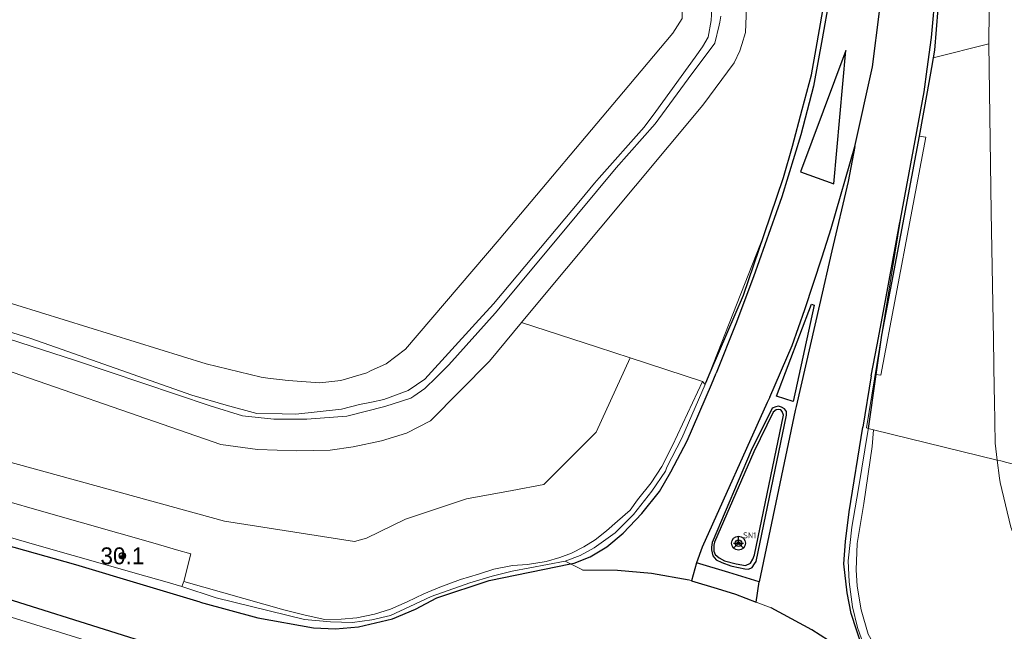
# Model space of a CAD drawing. Header units: metres. Extents: x 169249 to 194689, y 406250 to 412203.
# Tile 113 of 256: x 174740 to 174799, y 406578 to 406614. Entities that reach past the tile are written whole.
import ezdxf
from ezdxf.enums import TextEntityAlignment as Align

# ---------------------------------------------------------------- set-up
doc = ezdxf.new("R2010")
doc.units = ezdxf.units.M
doc.layers.get('0').update_dxf_attribs({"linetype": 'CONTINUOUS'})
for name, color, linetype, lineweight in [('BGT_NLCS_N264$0$B-WE-GW-WATERGANG_INSTEEK-G', 252, 'CONTINUOUS', 18), ('BGT_NLCS_N264$0$B-WE-GW-WATERGANG_SLOOT_BODEM-G', 252, 'CONTINUOUS', 18), ('BGT_NLCS_N264$0$B-WE-OG-TOPOGRAFIE_WATER-GV', 252, 'CONTINUOUS', 18), ('BGT_NLCS_N264$0$B-WE-OG-TOPOGRAFIE_WEG_BERM-GV', 252, 'CONTINUOUS', 18), ('BGT_NLCS_N264$0$B-WE-OG-TOPOGRAFIE_WEG_RIJWEG-GV', 252, 'CONTINUOUS', 18), ('BGT_NLCS_N264$0$B-WE-OG-TOPOGRAFIE_WEG_RIJWIELPAD-G', 252, 'CONTINUOUS', 18), ('BGT_NLCS_N264$0$B-WE-OG-TOPOGRAFIE_WEG_RIJWIELPAD-GV', 252, 'CONTINUOUS', 18), ('BGT_NLCS_N264$0$B-WE-OG-TOPOGRAFIE_WEG_VERHARD-G', 252, 'CONTINUOUS', 18), ('BGT_NLCS_N264$0$B-WE-VW-BEWEGWIJZERING_DRAAGCONSTRUCTIE-S', 252, 'CONTINUOUS', 25), ('BGT_NLCS_N264$0$B-WE-VW-VERKEERSTEKEN_BORD-S', 252, 'CONTINUOUS', 25), ('X-XX-AL-REFERENTIE-G', 7, 'CONTINUOUS', 18)]:
    doc.layers.add(name, color=color, linetype=linetype, lineweight=lineweight)
for name, color, linetype in [('BGT_NLCS_N264$0$B-WE-IE-MEUBILAIR_WEGMEUBILAIR-S', 252, 'CONTINUOUS'), ('BGT_NLCS_N264$0$B-WE-OG-TOPOGRAFIE_WEG_RIJWEG-G', 252, 'CONTINUOUS'), ('BGT_NLCS_N264$0$B-WE-OG-TOPOGRAFIE_WEG_VERKEERSEILAND-GV', 252, 'CONTINUOUS'), ('BGT_NLCS_N264$0$B-WE-VW-MARKERING-G', 252, 'CONTINUOUS'), ('BGT_NLCS_N264$0$Label_Puntobject', 252, 'CONTINUOUS')]:
    doc.layers.add(name, color=color, linetype=linetype)
doc.styles.add('BGT_NLCS_N264$0$NLCS-ISO', font='NLCS-ISO.ttf')
doc.styles.add('BGT_NLCS_N264$0$STANDARD', font='txt')

# ---------------------------------------------------------------- blocks, each defined once
blk = doc.blocks.new('BGT_NLCS_N264$0$SIE-WEG_STRAATNAAMBORD_PAAL-SO')
blk.add_line((-0.3, 0), (0.3, 0))
for radius in [0.2, 0.0745]:
    blk.add_circle((0, 0), radius)
at = {"style": 'BGT_NLCS_N264$0$NLCS-ISO'}
blk.add_attdef('STRAATNAAMBORD', (0.278, 0.289), '', height=0.35, dxfattribs=at)
blk = doc.blocks.new('BGT_NLCS_N264$0$SIE-WEG_WEGWIJZER-SO')
for q in [(-0.292, -0.292), (0, 0.412), (0.292, -0.292)]:
    blk.add_line((0, 0), q)
blk.add_circle((0, 0), 0.413)
blk = doc.blocks.new('BGT_NLCS_N264$0$SIE-WEG_PAAL_ALGEMEEN_TYPE_02-SO')
at = {"ltscale": 0.5}
h = blk.add_hatch(color=256, dxfattribs=at)
h.paths.add_polyline_path([(0, 0), (0.1875, 0, 0.4142136), (0, 0.1875)])
h.paths.add_polyline_path([(0, -0.1875), (0, 0), (-0.1875, 0, 0.4142136)])
for p, q in [((-0.1875, 0), (0.1875, 0)), ((0, -0.1875), (0, 0.1875))]:
    blk.add_line(p, q, dxfattribs=at)
blk.add_circle((0, 0), 0.1875, dxfattribs=at)
blk = doc.blocks.new('BGT_NLCS_N264')
at = {"layer": 'BGT_NLCS_N264$0$B-WE-GW-WATERGANG_INSTEEK-G'}
for points in [[(174735.802, 406598.847, 20.505), (174751.261, 406594.059, 20.663), (174754.506, 406593.267, 20.562), (174754.908, 406593.219, 20.562), (174756.116, 406593.074, 20.563), (174757.989, 406592.935, 20.52), (174759.227, 406593.081, 20.524), (174760.779, 406593.542, 20.524), (174760.997, 406593.642, 20.524), (174761.917, 406594.064, 20.524), (174763.068, 406594.932, 20.504), (174768.605, 406601.435, 20.589), (174776.299, 406610.553, 20.611), (174778.914, 406613.652, 20.619), (174779.449, 406614.521, 20.643), (174779.431, 406615.878, 20.664), (174779.535, 406622.072, 20.635), (174779.832, 406639.689, 20.553), (174779.702, 406666.483, 20.484), (174779.807, 406675.129, 20.502)], [(174782.911, 406674.703, 20.715), (174783.183, 406647.217, 20.709), (174783.225, 406643.474, 20.7), (174783.479, 406621.148, 20.649), (174783.341, 406617.19, 20.643), (174783.219, 406613.701, 20.637), (174782.984, 406612.98, 20.637), (174782.866, 406612.616, 20.637), (174782.533, 406611.894, 20.637), (174780.677, 406609.393, 20.616), (174770.606, 406597.317, 20.673), (174769.932, 406596.509, 20.677)]]:
    blk.add_polyline3d(points, dxfattribs=at)
at = {"layer": 'BGT_NLCS_N264$0$B-WE-GW-WATERGANG_SLOOT_BODEM-G'}
for points in [[(174781.293, 406616.563, 19.404), (174781.171, 406614.405, 19.404), (174781.004, 406613.412, 19.404), (174780.668, 406612.843, 19.404), (174780.233, 406612.232, 19.404), (174777.892, 406609.021, 19.354), (174777.213, 406608.089, 19.34), (174774.54, 406605.077, 19.34), (174774.269, 406604.772, 19.34), (174773.428, 406603.769, 19.34), (174768.275, 406597.625, 19.338), (174767.206, 406596.45, 19.338), (174764.209, 406593.155, 19.338), (174763.218, 406592.483, 19.338), (174761.784, 406591.948, 19.338), (174761.055, 406591.8, 19.338), (174760.34, 406591.655, 19.338), (174759.268, 406591.377, 19.388), (174756.558, 406591.087, 19.338), (174755.766, 406591.101, 19.338), (174754.251, 406591.127, 19.338), (174752.443, 406591.611, 19.338), (174750.403, 406592.215, 19.338), (174743.066, 406594.791, 19.338), (174740.871, 406595.562, 19.338), (174727.353, 406599.816, 19.338)], [(174735.606, 406596.807, 19.358), (174743.519, 406594.266, 19.357), (174751.486, 406591.587, 19.357), (174753.404, 406590.993, 19.357), (174755.266, 406590.782, 19.357), (174757.213, 406590.794, 19.357), (174759.584, 406590.971, 19.357), (174761.834, 406591.542, 19.357), (174763.385, 406592.036, 19.357), (174763.553, 406592.152, 19.357), (174764.205, 406592.604, 19.357), (174764.898, 406593.272, 19.357), (174765.623, 406594.002, 19.357), (174768.384, 406597.064, 19.296), (174772.058, 406601.478, 19.279), (174775.54, 406605.668, 19.312), (174777.861, 406608.288, 19.314), (174779.816, 406610.942, 19.311), (174781.402, 406613.07, 19.355), (174781.649, 406614.134, 19.357), (174781.682, 406614.297, 19.357), (174781.758, 406614.665, 19.357)]]:
    blk.add_polyline3d(points, dxfattribs=at)
at = {"layer": 'BGT_NLCS_N264$0$B-WE-OG-TOPOGRAFIE_WATER-GV'}
blk.add_polyline3d([(174517, 406643.584, 20.196), (174522.043, 406642.697, 20.208), (174530.63, 406641.897, 20.241), (174544.717, 406640.704, 20.232), (174550.944, 406639.669, 20.22), (174556.997, 406638.546, 20.169), (174582.356, 406632.349, 20.289), (174602.591, 406627.802, 20.217), (174624.772, 406622.534, 20.238), (174647.821, 406617.259, 20.475), (174671.104, 406611.844, 20.634), (174691.771, 406607.208, 20.646), (174706.314, 406603.453, 20.715), (174736.839, 406594.572, 20.754), (174752.115, 406589.281, 20.853), (174754.287, 406588.986, 20.874), (174756.631, 406588.922, 20.874), (174758.598, 406588.956, 20.872), (174759.961, 406589.151, 20.806), (174761.649, 406589.508, 20.807), (174763.132, 406589.957, 20.877), (174764.543, 406590.684, 20.876), (174768.033, 406594.233, 20.688), (174769.932, 406596.509, 20.677)], dxfattribs=at)
at = {"layer": 'BGT_NLCS_N264$0$B-WE-OG-TOPOGRAFIE_WEG_BERM-GV'}
for p, q in [((174780.869, 406592.949, 20.815), (174784.31, 406601.718, 2.402)), ((174776.376, 406594.412, 20.79), (174780.66, 406593.017, 20.865)), ((174780.82, 406592.834, 20.817), (174780.66, 406593.017, 20.865)), ((174780.82, 406592.834, 20.817), (174780.869, 406592.949, 20.815)), ((174790.801, 406590.164, 20.825), (174790.479, 406590.243, 20.828)), ((174798.127, 406588.367, 20.756), (174790.801, 406590.164, 20.825)), ((174798.127, 406588.367, 20.756), (174798.334, 406588.316, 20.755)), ((174749.922, 406581.175, 20.988), (174749.82, 406580.881, 20.94))]:
    blk.add_line(p, q, dxfattribs=at)
for points in [[(174634.68, 406609.049, 20.64), (174635.212, 406611.456, 20.583), (174652.984, 406608.313, 20.655), (174677.431, 406603.699, 20.714), (174710.391, 406596.278, 20.762), (174752.332, 406584.741, 20.936), (174760.046, 406583.551, 20.985), (174760.747, 406583.741, 20.95), (174763.073, 406584.87, 20.955), (174766.678, 406586.068, 20.956), (174769.392, 406586.57, 20.956), (174771.263, 406586.926, 20.955), (174774.363, 406590.011, 20.887), (174776.376, 406594.412, 20.79)], [(174749.922, 406581.175, 20.988), (174750.337, 406582.814, 20.94), (174749.49, 406583.055, 20.932), (174748.229, 406583.415, 20.921), (174741.777, 406585.257, 20.865), (174733.515, 406587.634, 20.859), (174726.102, 406589.675, 20.85), (174718.893, 406591.572, 20.79), (174708.45, 406594.246, 20.823), (174701.126, 406596.045, 20.805), (174693.164, 406597.895, 20.775), (174682.771, 406600.195, 20.727), (174673.204, 406602.173, 20.721), (174665.935, 406603.496, 20.691), (174659.969, 406604.594, 20.697), (174649.975, 406606.338, 20.655), (174647.961, 406606.694, 20.654), (174636.779, 406608.674, 20.649), (174634.68, 406609.049, 20.64)], [(174634.248, 406607.094, 20.64), (174636.428, 406606.705, 20.649), (174647.613, 406604.725, 20.654), (174649.629, 406604.368, 20.655), (174659.616, 406602.625, 20.697), (174665.575, 406601.529, 20.691), (174672.822, 406600.21, 20.721), (174682.352, 406598.239, 20.727), (174692.722, 406595.945, 20.775), (174700.661, 406594.1, 20.805), (174707.963, 406592.306, 20.823), (174718.391, 406589.636, 20.79), (174725.582, 406587.744, 20.85), (174732.973, 406585.709, 20.859), (174741.226, 406583.334, 20.865), (174747.68, 406581.492, 20.921), (174748.941, 406581.132, 20.932), (174749.82, 406580.881, 20.94)], [(174747.744, 406576.036, 20.838), (174747.548, 406576.619, 20.853), (174746.431, 406576.966, 20.85), (174736.192, 406580.152, 20.823), (174718.888, 406584.941, 20.793), (174709.811, 406587.254, 20.763), (174688.185, 406592.271, 20.712), (174666.544, 406596.598, 20.664), (174646.763, 406600.201, 20.667), (174646.453, 406600.257, 20.667), (174632.816, 406602.755, 20.65)], [(174792.385, 406602.616, 0.695), (174790.371, 406590.27, 20.848), (174790.479, 406590.243, 20.828)], [(174769.932, 406596.509, 20.677), (174774.434, 406595.044, 20.756), (174776.376, 406594.412, 20.79)], [(174780.66, 406593.017, 20.865), (174778.884, 406589.233, 20.955), (174778.254, 406587.989, 20.946), (174777.627, 406587.014, 21.018), (174776.813, 406586.013, 21.03), (174776.373, 406585.408, 21.033), (174775.629, 406584.753, 21.051), (174774.969, 406584.172, 21.051), (174774.299, 406583.641, 21.051), (174773.627, 406583.228, 21.069), (174772.896, 406582.861, 21.069), (174772.215, 406582.588, 21.075), (174771.393, 406582.362, 21.072), (174770.288, 406582.177, 21.102), (174769.402, 406582.112, 21.105), (174768.307, 406581.901, 21.117), (174767.383, 406581.616, 21.099), (174766.32, 406581.293, 21.096), (174765.097, 406580.846, 21.132), (174764.157, 406580.438, 21.114), (174763.16, 406579.967, 21.129), (174762.18, 406579.538, 21.096), (174761.223, 406579.233, 21.063), (174760.173, 406579.022, 21.039), (174759.246, 406578.946, 21.027), (174758.276, 406578.93, 21.027), (174757.122, 406579.175, 21.009), (174755.854, 406579.49, 21.012), (174749.922, 406581.175, 20.988)], [(174772.53, 406582.379, 20.943), (174773.421, 406582.721, 20.946), (174774.241, 406583.177, 20.931), (174775.497, 406584.049, 20.916), (174776.579, 406585.145, 20.892), (174777.667, 406586.533, 20.865), (174778.465, 406587.703, 20.811), (174778.543, 406587.95, 20.862), (174779.446, 406589.67, 20.847), (174780.82, 406592.834, 20.817)], [(174790.479, 406590.243, 20.828), (174790.469, 406590.181, 20.829), (174789.899, 406586.672, 20.867), (174789.513, 406584.397, 20.921), (174789.301, 406582.39, 20.93), (174789.354, 406581.146, 20.945), (174789.549, 406579.669, 20.948), (174789.842, 406578.452, 20.948), (174790.204, 406577.448, 20.948), (174790.778, 406576.382, 20.951), (174791.714, 406575.085, 20.945)], [(174804.8, 406563.374, 21.161), (174802.091, 406564.327, 21.149), (174799.66, 406565.711, 21.17), (174798.773, 406566.464, 21.173), (174798.002, 406567.236, 21.171), (174797.037, 406568.483, 21.201), (174795.987, 406570.284, 21.23), (174795.021, 406571.803, 21.229), (174794.096, 406572.874, 21.239), (174792.747, 406574.442, 21.214), (174791.557, 406576.164, 21.186), (174790.483, 406578.06, 21.14), (174790.07, 406579.502, 21.088), (174789.828, 406580.894, 21.081), (174789.763, 406581.871, 21.078), (174789.822, 406583.423, 21.076), (174790.221, 406585.801, 21.072), (174790.722, 406589.16, 21.015), (174790.801, 406590.164, 20.825)], [(174808.145, 406563.128, 20.941), (174808.224, 406563.442, 20.924), (174808.403, 406565.152, 20.909), (174807.848, 406567.292, 20.9), (174806.53, 406569.811, 20.912), (174801.878, 406577.801, 20.819), (174800.08, 406581.414, 20.762), (174798.941, 406584.389, 20.759), (174798.298, 406587.037, 20.756), (174798.264, 406587.303, 20.756), (174798.127, 406588.367, 20.756)], [(174759.931, 406578.746, 20.985), (174761.062, 406578.897, 20.985), (174762.18, 406579.162, 20.982), (174763.327, 406579.688, 20.988), (174764.594, 406580.281, 20.97), (174766.873, 406581.099, 20.988), (174768.197, 406581.493, 20.997), (174769.394, 406581.788, 21.003), (174772.53, 406582.379, 20.943)], [(174749.82, 406580.881, 20.94), (174751.842, 406580.209, 20.909), (174757.079, 406578.931, 20.949), (174758.614, 406578.778, 20.982), (174759.931, 406578.746, 20.985)]]:
    blk.add_polyline3d(points, dxfattribs=at)
at = {"layer": 'BGT_NLCS_N264$0$B-WE-OG-TOPOGRAFIE_WEG_RIJWEG-G'}
blk.add_line((174790.934, 406593.425, 20.792), (174790.479, 406590.243, 20.828), dxfattribs=at)
for points in [[(174784.31, 406601.718, 20.792), (174785.457, 406605.098, 20.836), (174785.998, 406606.96, 20.828), (174786.575, 406609.126, 20.84), (174787.122, 406611.181, 20.852), (174787.39, 406612.754, 20.857), (174787.795, 406614.989, 20.913), (174788.01, 406616.425, 20.922), (174788.291, 406619.094, 20.856), (174788.546, 406624.182, 20.777), (174788.577, 406625.382, 20.794), (174788.597, 406626.155, 20.805), (174788.658, 406628.525, 20.839), (174788.662, 406643.559, 20.753), (174788.5, 406668.051, 20.762), (174788.392, 406673.944, 20.798), (174788.304, 406678.725, 20.827)], [(174794.727, 406617.356, 20.825), (174794.709, 406616.344, 20.82), (174794.406, 406612.638, 20.823), (174794.33, 406612.199, 20.837)], [(174794.33, 406612.199, 20.837), (174794.231, 406611.625, 20.855), (174793.981, 406610.181, 20.902), (174793.494, 406607.544, 20.867)], [(174793.494, 406607.544, 20.867), (174791.941, 406599.285, 20.837), (174791.273, 406595.761, 20.788), (174790.934, 406593.425, 20.792)], [(174780.869, 406592.949, 20.815), (174781.124, 406593.543, 20.807), (174783.097, 406598.143, 20.745), (174784.31, 406601.718, 20.792)]]:
    blk.add_polyline3d(points, dxfattribs=at)
at = {"layer": 'BGT_NLCS_N264$0$B-WE-OG-TOPOGRAFIE_WEG_RIJWEG-GV'}
for p, q in [((174772.85, 406582.218, 20.964), (174772.53, 406582.379, 20.943)), ((174773.562, 406581.859, 21.012), (174772.85, 406582.218, 20.964)), ((174780.015, 406581.217, 21.056), (174779.879, 406581.27, 21.078)), ((174784.736, 406579.618, 21.039), (174783.836, 406579.942, 21.026))]:
    blk.add_line(p, q, dxfattribs=at)
blk.add_polyline3d([(174782.627, 406580.418, 21.053), (174781.914, 406580.639, 21.053), (174781.526, 406580.759, 21.053)], dxfattribs=at)
at = {"layer": 'BGT_NLCS_N264$0$B-WE-OG-TOPOGRAFIE_WEG_RIJWIELPAD-G'}
for points in [[(174797.668, 406617.155, 20.72), (174797.667, 406617.048, 20.72), (174797.634, 406613.024, 20.723)], [(174797.634, 406613.024, 20.723), (174797.634, 406613.02, 20.723), (174797.763, 406603.058, 20.729), (174797.901, 406595.478, 20.744), (174797.953, 406592.589, 20.75), (174797.963, 406591.888, 20.751), (174797.999, 406589.36, 20.756), (174798.127, 406588.367, 20.756)]]:
    blk.add_polyline3d(points, dxfattribs=at)
at = {"layer": 'BGT_NLCS_N264$0$B-WE-OG-TOPOGRAFIE_WEG_RIJWIELPAD-GV'}
blk.add_polyline3d([(174798.334, 406588.316, 20.755), (174798.694, 406588.228, 20.754), (174799.747, 406587.97, 20.75)], dxfattribs=at)
at = {"layer": 'BGT_NLCS_N264$0$B-WE-OG-TOPOGRAFIE_WEG_VERHARD-G'}
blk.add_line((174797.634, 406613.024, 20.723), (174794.33, 406612.199, 20.837), dxfattribs=at)
blk.add_polyline3d([(174790.934, 406593.425, 20.792), (174791.225, 406593.388, 20.843), (174793.886, 406607.494, 20.735), (174793.494, 406607.544, 20.867)], dxfattribs=at)
at = {"layer": 'BGT_NLCS_N264$0$B-WE-OG-TOPOGRAFIE_WEG_VERKEERSEILAND-GV'}
for points in [[(174783.547, 406588.94, 20.887), (174781.242, 406583.476, 21.06), (174781.195, 406583.197, 21.063), (174781.189, 406583.041, 21.066), (174781.284, 406582.688, 21.066), (174781.481, 406582.459, 21.066), (174781.804, 406582.29, 21.066), (174782.337, 406582.106, 21.071), (174782.411, 406582.081, 21.072), (174783.162, 406581.918, 21.069), (174783.397, 406581.908, 21.057), (174783.597, 406582.008, 21.054), (174783.741, 406582.219, 21.051), (174783.85, 406582.359, 21.036), (174785.642, 406591.025, 20.904), (174785.636, 406591.238, 20.907), (174785.512, 406591.41, 20.904), (174785.339, 406591.504, 20.907), (174785.166, 406591.55, 20.91), (174784.999, 406591.522, 20.904), (174784.786, 406591.446, 20.88), (174783.547, 406588.94, 20.887)], [(174785.03, 406591.349, 21.036), (174784.845, 406591.199, 21.069), (174783.707, 406588.857, 21.071), (174781.374, 406583.494, 21.204), (174781.341, 406583.318, 21.204), (174781.343, 406582.976, 21.201), (174781.422, 406582.775, 21.201), (174781.649, 406582.574, 21.201), (174781.97, 406582.401, 21.201), (174782.662, 406582.219, 21.198), (174783.208, 406582.125, 21.168), (174783.51, 406582.259, 21.171), (174783.644, 406582.497, 21.186), (174783.744, 406582.757, 21.174), (174785.466, 406591.029, 21.036), (174785.389, 406591.25, 21.036), (174785.295, 406591.334, 21.039), (174785.17, 406591.367, 21.039), (174785.03, 406591.349, 21.036)]]:
    blk.add_polyline3d(points, dxfattribs=at)
at = {"layer": 'BGT_NLCS_N264$0$B-WE-VW-MARKERING-G'}
for p, q in [((174781.187, 406592.845, 20.863), (174781.476, 406593.509, 20.863)), ((174790.656, 406593.348, 20.837), (174790.168, 406590.32, 20.877)), ((174784.644, 406592.092, 20.868), (174784.499, 406591.767, 20.871)), ((174786.158, 406591.303, 20.865), (174784.014, 406581.163, 21.012)), ((174786.208, 406591.538, 20.862), (174786.158, 406591.303, 20.865)), ((174772.85, 406582.218, 20.955), (174773.06, 406582.26, 20.955)), ((174780.31, 406582.282, 21.03), (174780.015, 406581.217, 21.056)), ((174780.015, 406581.217, 21.056), (174781.526, 406580.759, 21.053)), ((174783.836, 406579.942, 21.026), (174784.014, 406581.163, 21.012)), ((174781.526, 406580.759, 21.053), (174782.627, 406580.418, 21.053)), ((174782.627, 406580.418, 21.053), (174783.836, 406579.942, 21.026))]:
    blk.add_line(p, q, dxfattribs=at)
at = {"layer": 'BGT_NLCS_N264$0$B-WE-VW-MARKERING-G', "linetype": 'Continuous'}
for points in [[(174788.517, 406678.773, 20.905), (174788.612, 406670.732, 20.839), (174788.714, 406661.894, 20.841), (174788.798, 406649.797, 20.878), (174788.906, 406637.782, 20.856), (174788.917, 406631.213, 20.854), (174788.855, 406625.45, 20.854), (174788.8, 406622.454, 20.854), (174788.652, 406620.453, 20.854), (174788.483, 406618.121, 20.87), (174788.171, 406615.668, 20.859), (174787.747, 406613.31, 20.859), (174787.245, 406610.513, 20.859), (174786.49, 406607.626, 20.859), (174785.365, 406603.956, 20.859), (174783.686, 406599.211, 20.859), (174782.632, 406596.431, 20.793), (174781.476, 406593.509, 20.863)], [(174792.385, 406602.616, 20.848), (174793.258, 406607.302, 20.867), (174793.792, 406610.176, 20.871), (174793.977, 406611.521, 20.866), (174794.234, 406613.395, 20.859), (174794.479, 406616.262, 20.804), (174794.523, 406617.781, 20.804), (174794.569, 406619.381, 20.805), (174794.602, 406622.335, 20.812), (174794.614, 406624.088, 20.832), (174794.623, 406625.308, 20.846), (174794.623, 406634.358, 20.843), (174794.579, 406646.356, 20.843), (174794.52, 406652.406, 20.851), (174794.469, 406658.436, 20.848), (174794.379, 406667.568, 20.85), (174794.349, 406676.449, 20.85)], [(174750.897, 406579.951, 20.936), (174747.533, 406580.959, 20.908), (174743.524, 406582.16, 20.876), (174726.501, 406586.933, 20.802), (174711.248, 406590.928, 20.765), (174699.152, 406593.843, 20.749), (174686.951, 406596.616, 20.733), (174672.225, 406599.673, 20.706), (174656.919, 406602.543, 20.679), (174647.478, 406604.206, 20.633), (174594.253, 406613.754, 20.472), (174582.999, 406615.955, 20.489), (174570.474, 406618.641, 20.464), (174554.31, 406622.697, 20.451), (174539.846, 406626.755, 20.44), (174516.431, 406633.983, 20.392)], [(174790.656, 406593.348, 20.837), (174791.01, 406595.192, 20.819), (174791.496, 406597.814, 20.823), (174792.334, 406602.345, 20.847), (174792.385, 406602.616, 20.848)], [(174773.562, 406581.859, 21.012), (174775.634, 406581.846, 20.997), (174777.639, 406581.67, 21.051), (174779.879, 406581.27, 21.078)], [(174790.847, 406575.498, 21.018), (174789.554, 406576.562, 20.979), (174788.612, 406577.353, 21.033), (174787.149, 406578.304, 21.018), (174784.736, 406579.618, 21.039)]]:
    blk.add_polyline3d(points, dxfattribs=at)
at = {"layer": 'BGT_NLCS_N264$0$B-WE-VW-MARKERING-G'}
for points in [[(174789.695, 406606.943, 20.909), (174790.733, 406611.656, 20.894), (174791.156, 406614.93, 20.899), (174791.359, 406616.887, 20.923)], [(174738.852, 406557.272, 20.829), (174749.68, 406553.804, 21.023), (174749.941, 406553.721, 21.028), (174749.763, 406555.288, 21.03), (174749.643, 406558.487, 21.064), (174750.013, 406561.675, 21.086), (174750.853, 406564.965, 21.056), (174752.025, 406568.008, 21.036), (174752.689, 406569.263, 21.04), (174754.858, 406572.344, 21.082), (174756.802, 406574.532, 21.084), (174756.27, 406574.708, 21.072), (174747.79, 406577.519, 20.874), (174746.68, 406577.868, 20.866), (174738.381, 406580.479, 20.809)], [(174789.156, 406612.621, 20.944), (174786.471, 406605.436, 20.897), (174788.439, 406604.721, 20.928), (174789.156, 406612.621, 20.944)], [(174784.644, 406592.092, 20.868), (174785.968, 406595.149, 20.862), (174786.725, 406597.293, 20.862), (174787.76, 406600.402, 20.87), (174788.294, 406602.081, 20.87), (174789.695, 406606.943, 20.909)], [(174789.695, 406606.943, 20.909), (174789.294, 406604.869, 20.884), (174788.323, 406600.767, 20.87), (174787.585, 406597.569, 20.836), (174786.208, 406591.538, 20.862)], [(174786.026, 406591.84, 20.883), (174785.042, 406592.148, 20.845), (174787.122, 406597.609, 20.854), (174787.279, 406597.539, 20.849), (174786.026, 406591.84, 20.883)], [(174778.783, 406587.675, 20.887), (174779.755, 406589.513, 20.863), (174781.187, 406592.845, 20.863)], [(174784.499, 406591.767, 20.871), (174780.644, 406583.214, 21.018), (174780.31, 406582.282, 21.03)], [(174791.458, 406575.207, 21.01), (174790.632, 406576.397, 20.996), (174790.128, 406577.289, 20.972), (174789.462, 406579.275, 20.96), (174789.227, 406580.498, 20.957), (174789.043, 406582.228, 20.924), (174789.141, 406583.546, 20.888), (174789.359, 406585.301, 20.942), (174790.168, 406590.32, 20.877)], [(174773.06, 406582.26, 20.955), (174774.011, 406582.642, 21.002), (174774.987, 406583.234, 20.98), (174775.956, 406584.045, 20.941), (174777.071, 406585.199, 20.907), (174778.106, 406586.512, 20.871), (174778.783, 406587.675, 20.887)], [(174750.897, 406579.951, 20.936), (174754.325, 406579.013, 20.955), (174757.62, 406578.421, 20.955), (174758.92, 406578.378, 20.955), (174760.287, 406578.49, 20.955), (174762.29, 406578.963, 20.949), (174763.65, 406579.544, 20.959), (174764.919, 406580.212, 20.955), (174768.013, 406581.24, 20.956), (174772.85, 406582.218, 20.955)], [(174784.014, 406581.163, 21.012), (174782.221, 406581.705, 21.021), (174780.31, 406582.282, 21.03)]]:
    blk.add_polyline3d(points, dxfattribs=at)
at = {"layer": 'BGT_NLCS_N264$0$B-WE-IE-MEUBILAIR_WEGMEUBILAIR-S', "color": 7}
blk.add_blockref('BGT_NLCS_N264$0$SIE-WEG_PAAL_ALGEMEEN_TYPE_02-SO', (174746.29, 406582.694, 20.91), dxfattribs=at)
at = {"layer": 'BGT_NLCS_N264$0$B-WE-VW-BEWEGWIJZERING_DRAAGCONSTRUCTIE-S', "color": 7}
blk.add_blockref('BGT_NLCS_N264$0$SIE-WEG_WEGWIJZER-SO', (174782.795, 406583.444, 21.17), dxfattribs=at)
at = {"layer": 'BGT_NLCS_N264$0$B-WE-VW-VERKEERSTEKEN_BORD-S', "color": 7}
blk.add_blockref('BGT_NLCS_N264$0$SIE-WEG_STRAATNAAMBORD_PAAL-SO', (174782.795, 406583.444, 21.17), dxfattribs=at).add_auto_attribs({'STRAATNAAMBORD': 'SN1'})
at = {"layer": 'BGT_NLCS_N264$0$Label_Puntobject', "lineweight": 18, "style": 'BGT_NLCS_N264$0$STANDARD'}
blk.add_text('30.1', height=1, dxfattribs=at).set_placement((174746.29, 406582.694, 20.91), align=Align.MIDDLE)

msp = doc.modelspace()

# ---------------------------------------------------------------- block references
at = {"layer": 'X-XX-AL-REFERENTIE-G'}
msp.add_blockref('BGT_NLCS_N264', (0, 0), dxfattribs=at)

doc.saveas('drawing.dxf')
